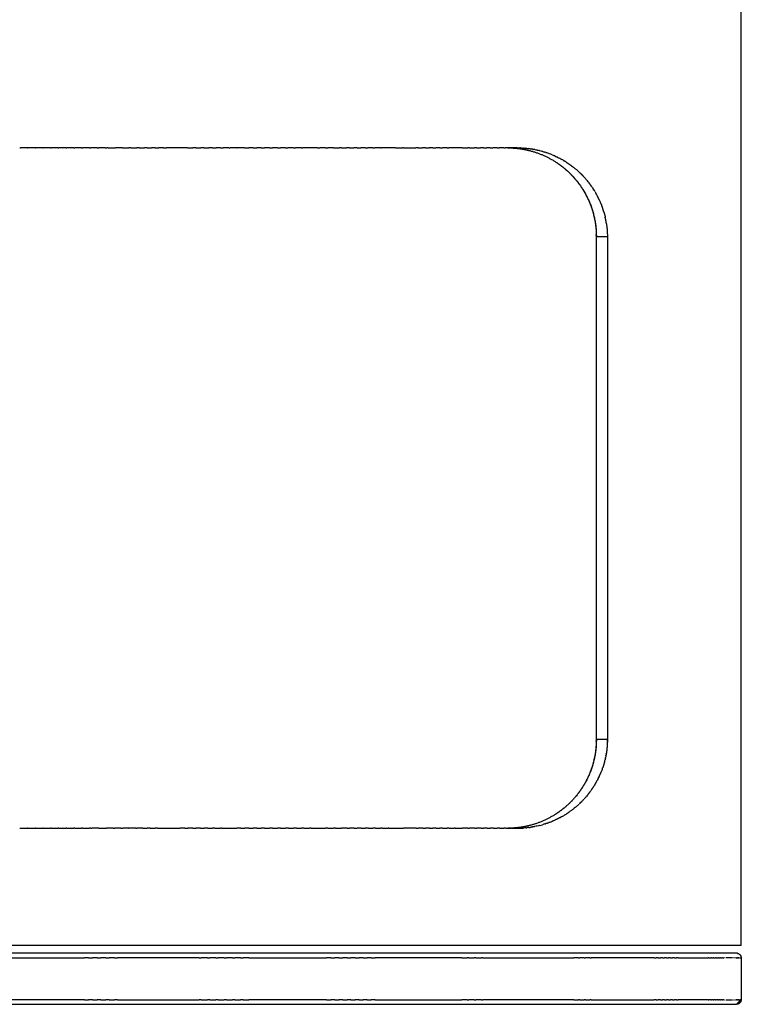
# Model space of a CAD drawing. Header units: millimetres. Extents: x 452 to 484, y 0 to 184.
# Tile 4 of 5: x 468 to 484, y 125 to 147. Entities that reach past the tile are written whole.
import ezdxf

# ---------------------------------------------------------------- set-up
doc = ezdxf.new("R2010")
doc.units = ezdxf.units.MM
doc.header["$MEASUREMENT"] = 0
doc.layers.add('Crea2D$visibili$linee', color=7, linetype='Continuous', true_color=0x000000)

msp = doc.modelspace()

# ---------------------------------------------------------------- linework, layer by layer
at = {"layer": 'Crea2D$visibili$linee'}
for points, degree in [([(484.248, 126.583), (484.248, 145.539), (484.248, 164.496)], 2), ([(468.244, 144.267), (468.245, 144.267), (468.246, 144.267)], 2), ([(468.246, 144.267), (468.254, 144.267), (468.262, 144.267)], 2), ([(468.418, 144.267), (468.34, 144.267), (468.262, 144.267)], 2), ([(468.418, 144.267), (468.421, 144.267), (468.424, 144.267)], 2), ([(468.588, 144.267), (468.506, 144.267), (468.424, 144.267)], 2), ([(468.588, 144.267), (468.591, 144.267), (468.594, 144.267)], 2), ([(468.758, 144.267), (468.676, 144.267), (468.594, 144.267)], 2), ([(468.758, 144.267), (468.763, 144.267), (468.768, 144.267)], 2), ([(468.928, 144.267), (468.848, 144.267), (468.768, 144.267)], 2), ([(468.928, 144.267), (468.935, 144.267), (468.941, 144.267)], 2), ([(469.1, 144.267), (469.021, 144.267), (468.941, 144.267)], 2), ([(469.1, 144.267), (469.108, 144.267), (469.116, 144.267)], 2), ([(469.272, 144.267), (469.194, 144.267), (469.116, 144.267)], 2), ([(469.272, 144.267), (469.282, 144.267), (469.291, 144.267)], 2), ([(469.444, 144.267), (469.368, 144.267), (469.291, 144.267)], 2), ([(469.444, 144.267), (469.456, 144.267), (469.467, 144.267)], 2), ([(469.617, 144.267), (469.542, 144.267), (469.467, 144.267)], 2), ([(469.617, 144.267), (469.63, 144.267), (469.644, 144.267)], 2), ([(469.791, 144.267), (469.717, 144.267), (469.644, 144.267)], 2), ([(469.791, 144.267), (469.806, 144.267), (469.82, 144.267)], 2), ([(469.965, 144.267), (469.893, 144.267), (469.82, 144.267)], 2), ([(469.965, 144.267), (469.982, 144.267), (469.998, 144.267)], 2), ([(470.14, 144.267), (470.069, 144.267), (469.998, 144.267)], 2), ([(470.14, 144.267), (470.158, 144.267), (470.176, 144.267)], 2), ([(470.206, 144.267), (470.191, 144.267), (470.176, 144.267)], 2), ([(470.206, 144.267), (470.286, 144.267), (470.367, 144.267)], 2), ([(470.528, 144.267), (470.448, 144.267), (470.367, 144.267)], 2), ([(470.528, 144.267), (470.597, 144.267), (470.666, 144.267)], 2), ([(470.712, 144.267), (470.689, 144.267), (470.666, 144.267)], 2), ([(470.712, 144.267), (470.777, 144.267), (470.842, 144.267)], 2), ([(470.892, 144.267), (470.867, 144.267), (470.842, 144.267)], 2), ([(470.892, 144.267), (470.951, 144.267), (471.01, 144.267)], 2), ([(471.072, 144.267), (471.041, 144.267), (471.01, 144.267)], 2), ([(471.072, 144.267), (471.121, 144.267), (471.17, 144.267)], 2), ([(471.252, 144.267), (471.211, 144.267), (471.17, 144.267)], 2), ([(471.252, 144.267), (471.291, 144.267), (471.33, 144.267)], 2), ([(471.432, 144.267), (471.381, 144.267), (471.33, 144.267)], 2), ([(471.432, 144.267), (471.461, 144.267), (471.49, 144.267)], 2), ([(471.968, 144.267), (471.729, 144.267), (471.49, 144.267)], 2), ([(471.968, 144.267), (472.025, 144.267), (472.082, 144.267)], 2), ([(472.155, 144.267), (472.118, 144.267), (472.082, 144.267)], 2), ([(472.155, 144.267), (472.207, 144.267), (472.259, 144.267)], 2), ([(472.336, 144.267), (472.298, 144.267), (472.259, 144.267)], 2), ([(472.336, 144.267), (472.386, 144.267), (472.437, 144.267)], 2), ([(472.517, 144.267), (472.477, 144.267), (472.437, 144.267)], 2), ([(472.517, 144.267), (472.559, 144.267), (472.601, 144.267)], 2), ([(472.698, 144.267), (472.649, 144.267), (472.601, 144.267)], 2), ([(472.698, 144.267), (472.728, 144.267), (472.758, 144.267)], 2), ([(472.879, 144.267), (472.818, 144.267), (472.758, 144.267)], 2), ([(472.879, 144.267), (472.897, 144.267), (472.915, 144.267)], 2), ([(473.06, 144.267), (472.987, 144.267), (472.915, 144.267)], 2), ([(473.06, 144.267), (473.066, 144.267), (473.071, 144.267)], 2), ([(473.228, 144.267), (473.149, 144.267), (473.071, 144.267)], 2), ([(473.228, 144.267), (473.276, 144.267), (473.324, 144.267)], 2), ([(473.421, 144.267), (473.372, 144.267), (473.324, 144.267)], 2), ([(473.421, 144.267), (473.461, 144.267), (473.501, 144.267)], 2), ([(473.601, 144.267), (473.551, 144.267), (473.501, 144.267)], 2), ([(473.601, 144.267), (473.639, 144.267), (473.677, 144.267)], 2), ([(473.781, 144.267), (473.729, 144.267), (473.677, 144.267)], 2), ([(473.781, 144.267), (473.817, 144.267), (473.853, 144.267)], 2), ([(473.961, 144.267), (473.907, 144.267), (473.853, 144.267)], 2), ([(473.961, 144.267), (473.994, 144.267), (474.028, 144.267)], 2), ([(474.14, 144.267), (474.084, 144.267), (474.028, 144.267)], 2), ([(474.14, 144.267), (474.167, 144.267), (474.194, 144.267)], 2), ([(474.319, 144.267), (474.257, 144.267), (474.194, 144.267)], 2), ([(474.319, 144.267), (474.339, 144.267), (474.36, 144.267)], 2), ([(474.497, 144.267), (474.428, 144.267), (474.36, 144.267)], 2), ([(474.497, 144.267), (474.511, 144.267), (474.524, 144.267)], 2), ([(474.851, 144.267), (474.688, 144.267), (474.524, 144.267)], 2), ([(474.851, 144.267), (474.876, 144.267), (474.902, 144.267)], 2), ([(475.029, 144.267), (474.965, 144.267), (474.902, 144.267)], 2), ([(475.029, 144.267), (475.052, 144.267), (475.075, 144.267)], 2), ([(475.205, 144.267), (475.14, 144.267), (475.075, 144.267)], 2), ([(475.205, 144.267), (475.27, 144.267), (475.334, 144.267)], 2), ([(475.381, 144.267), (475.357, 144.267), (475.334, 144.267)], 2), ([(475.381, 144.267), (475.437, 144.267), (475.493, 144.267)], 2), ([(475.555, 144.267), (475.524, 144.267), (475.493, 144.267)], 2), ([(475.555, 144.267), (475.604, 144.267), (475.652, 144.267)], 2), ([(475.729, 144.267), (475.691, 144.267), (475.652, 144.267)], 2), ([(475.729, 144.267), (475.769, 144.267), (475.809, 144.267)], 2), ([(475.903, 144.267), (475.856, 144.267), (475.809, 144.267)], 2), ([(475.903, 144.267), (475.934, 144.267), (475.965, 144.267)], 2), ([(476.075, 144.267), (476.02, 144.267), (475.965, 144.267)], 2), ([(476.075, 144.267), (476.098, 144.267), (476.121, 144.267)], 2), ([(476.246, 144.267), (476.184, 144.267), (476.121, 144.267)], 2), ([(476.246, 144.267), (476.255, 144.267), (476.264, 144.267)], 2), ([(476.581, 144.267), (476.423, 144.267), (476.264, 144.267)], 2), ([(476.581, 144.267), (476.657, 144.267), (476.733, 144.267)], 2), ([(476.755, 144.267), (476.744, 144.267), (476.733, 144.267)], 2), ([(476.755, 144.267), (476.894, 144.267), (477.033, 144.267)], 2), ([(477.085, 144.267), (477.059, 144.267), (477.033, 144.267)], 2), ([(477.085, 144.267), (477.133, 144.267), (477.181, 144.267)], 2), ([(477.246, 144.267), (477.213, 144.267), (477.181, 144.267)], 2), ([(477.246, 144.267), (477.287, 144.267), (477.328, 144.267)], 2), ([(477.405, 144.267), (477.367, 144.267), (477.328, 144.267)], 2), ([(477.405, 144.267), (477.44, 144.267), (477.475, 144.267)], 2), ([(477.564, 144.267), (477.519, 144.267), (477.475, 144.267)], 2), ([(477.564, 144.267), (477.592, 144.267), (477.62, 144.267)], 2), ([(477.721, 144.267), (477.67, 144.267), (477.62, 144.267)], 2), ([(477.721, 144.267), (477.742, 144.267), (477.763, 144.267)], 2), ([(478.061, 144.267), (477.912, 144.267), (477.763, 144.267)], 2), ([(478.061, 144.267), (478.122, 144.267), (478.184, 144.267)], 2), ([(478.218, 144.267), (478.201, 144.267), (478.184, 144.267)], 2), ([(478.218, 144.267), (478.273, 144.267), (478.328, 144.267)], 2), ([(478.374, 144.267), (478.351, 144.267), (478.328, 144.267)], 2), ([(478.374, 144.267), (478.42, 144.267), (478.466, 144.267)], 2), ([(478.528, 144.267), (478.497, 144.267), (478.466, 144.267)], 2), ([(478.528, 144.267), (478.565, 144.267), (478.603, 144.267)], 2), ([(478.681, 144.267), (478.642, 144.267), (478.603, 144.267)], 2), ([(478.681, 144.267), (478.711, 144.267), (478.741, 144.267)], 2), ([(478.832, 144.267), (478.786, 144.267), (478.741, 144.267)], 2), ([(478.832, 144.267), (478.855, 144.267), (478.877, 144.267)], 2), ([(478.982, 144.267), (478.929, 144.267), (478.877, 144.267)], 2), ([(478.982, 144.267), (478.997, 144.267), (479.012, 144.267)], 2), ([(479.13, 144.267), (479.091, 144.267), (479.052, 144.267), (479.012, 144.267)], 3), ([(479.07, 144.267), (479.079, 144.267), (479.089, 144.267)], 2), ([(479.141, 144.265), (479.13, 144.266), (479.119, 144.266), (479.109, 144.266)], 3), ([(479.109, 144.266), (479.119, 144.266), (479.128, 144.266), (479.138, 144.266)], 3), ([(479.13, 144.267), (479.138, 144.267), (479.146, 144.267)], 2), ([(479.276, 144.267), (479.254, 144.267), (479.211, 144.267), (479.167, 144.267), (479.146, 144.267)], 3), ([(479.276, 144.267), (479.297, 144.267), (479.318, 144.266), (479.339, 144.266)], 3), ([(479.349, 144.266), (479.346, 144.266), (479.342, 144.266), (479.339, 144.266)], 3), ([(479.349, 144.265), (479.367, 144.265), (479.385, 144.264), (479.403, 144.263)], 3), ([(479.421, 144.262), (479.415, 144.262), (479.409, 144.262), (479.403, 144.263)], 3), ([(479.421, 144.262), (479.435, 144.261), (479.45, 144.259), (479.464, 144.258)], 3), ([(479.492, 144.255), (479.483, 144.256), (479.474, 144.257), (479.464, 144.258)], 3), ([(479.492, 144.255), (479.503, 144.254), (479.515, 144.253), (479.526, 144.251)], 3), ([(479.563, 144.247), (479.551, 144.248), (479.538, 144.25), (479.526, 144.251)], 3), ([(479.563, 144.247), (479.571, 144.245), (479.579, 144.244), (479.587, 144.243)], 3), ([(479.617, 144.238), (479.607, 144.24), (479.597, 144.241), (479.587, 144.243)], 3), ([(479.617, 144.238), (479.627, 144.236), (479.637, 144.235), (479.647, 144.233)], 3), ([(479.67, 144.228), (479.663, 144.23), (479.655, 144.231), (479.647, 144.233)], 3), ([(479.67, 144.228), (479.682, 144.226), (479.694, 144.224), (479.706, 144.221)], 3), ([(479.723, 144.217), (479.718, 144.218), (479.712, 144.22), (479.706, 144.221)], 3), ([(479.723, 144.217), (479.737, 144.214), (479.751, 144.211), (479.765, 144.207)], 3), ([(479.776, 144.205), (479.772, 144.206), (479.768, 144.206), (479.765, 144.207)], 3), ([(479.776, 144.205), (479.792, 144.201), (479.807, 144.196), (479.823, 144.192)], 3), ([(479.845, 144.186), (479.837, 144.188), (479.83, 144.19), (479.823, 144.192)], 3), ([(479.845, 144.186), (479.857, 144.182), (479.869, 144.179), (479.881, 144.175)], 3), ([(479.913, 144.165), (479.902, 144.168), (479.891, 144.172), (479.881, 144.175)], 3), ([(479.913, 144.165), (479.921, 144.162), (479.93, 144.159), (479.938, 144.156)], 3), ([(479.98, 144.141), (479.966, 144.147), (479.952, 144.151), (479.938, 144.156)], 3), ([(479.98, 144.141), (479.985, 144.14), (479.99, 144.138), (479.995, 144.136)], 3), ([(480.051, 144.114), (480.033, 144.121), (480.014, 144.129), (479.995, 144.136)], 3), ([(480.051, 144.114), (480.07, 144.106), (480.088, 144.098), (480.107, 144.09)], 3), ([(480.112, 144.087), (480.11, 144.088), (480.109, 144.089), (480.107, 144.09)], 3), ([(480.112, 144.087), (480.129, 144.08), (480.145, 144.072), (480.162, 144.064)], 3), ([(480.176, 144.057), (480.172, 144.059), (480.167, 144.062), (480.162, 144.064)], 3), ([(480.176, 144.057), (480.19, 144.05), (480.203, 144.044), (480.216, 144.037)], 3), ([(480.24, 144.024), (480.232, 144.028), (480.224, 144.033), (480.216, 144.037)], 3), ([(480.24, 144.024), (480.25, 144.019), (480.26, 144.013), (480.27, 144.008)], 3), ([(480.302, 143.989), (480.292, 143.995), (480.281, 144.002), (480.27, 144.008)], 3), ([(480.302, 143.989), (480.309, 143.985), (480.316, 143.981), (480.322, 143.977)], 3), ([(480.364, 143.952), (480.35, 143.96), (480.336, 143.969), (480.322, 143.977)], 3), ([(480.484, 143.869), (480.481, 143.871), (480.478, 143.873), (480.475, 143.875)], 3), ([(480.484, 143.869), (480.497, 143.859), (480.511, 143.849), (480.524, 143.838)], 3), ([(480.542, 143.824), (480.536, 143.829), (480.53, 143.834), (480.524, 143.838)], 3), ([(480.542, 143.824), (480.551, 143.817), (480.561, 143.809), (480.57, 143.801)], 3), ([(480.599, 143.777), (480.589, 143.785), (480.58, 143.793), (480.57, 143.801)], 3), ([(480.599, 143.777), (480.605, 143.772), (480.61, 143.767), (480.616, 143.762)], 3), ([(480.655, 143.727), (480.642, 143.739), (480.629, 143.75), (480.616, 143.762)], 3), ([(480.762, 143.619), (480.757, 143.624), (480.753, 143.628), (480.749, 143.632)], 3), ([(480.762, 143.619), (480.772, 143.608), (480.782, 143.597), (480.792, 143.585)], 3), ([(480.813, 143.561), (480.806, 143.569), (480.799, 143.577), (480.792, 143.585)], 3), ([(480.813, 143.561), (480.82, 143.552), (480.827, 143.544), (480.834, 143.536)], 3), ([(480.864, 143.499), (480.854, 143.511), (480.844, 143.524), (480.834, 143.536)], 3), ([(480.864, 143.499), (480.868, 143.494), (480.871, 143.489), (480.875, 143.484)], 3), ([(480.937, 143.399), (480.942, 143.392), (480.947, 143.384), (480.953, 143.376)], 3), ([(480.983, 143.329), (480.973, 143.345), (480.963, 143.361), (480.953, 143.376)], 3), ([(480.983, 143.329), (480.985, 143.326), (480.987, 143.322), (480.989, 143.318)], 3), ([(481.005, 143.293), (481, 143.302), (480.994, 143.31), (480.989, 143.318)], 3), ([(481.005, 143.293), (481.011, 143.282), (481.018, 143.27), (481.024, 143.259)], 3), ([(481.047, 143.218), (481.04, 143.232), (481.032, 143.245), (481.024, 143.259)], 3), ([(481.047, 143.218), (481.051, 143.211), (481.054, 143.204), (481.058, 143.197)], 3), ([(481.105, 143.1), (481.11, 143.09), (481.115, 143.079), (481.119, 143.068)], 3), ([(481.141, 143.017), (481.134, 143.034), (481.127, 143.051), (481.119, 143.068)], 3), ([(481.141, 143.017), (481.143, 143.011), (481.145, 143.006), (481.147, 143.001)], 3), ([(481.157, 142.974), (481.154, 142.983), (481.151, 142.992), (481.147, 143.001)], 3), ([(481.157, 142.974), (481.163, 142.959), (481.168, 142.945), (481.173, 142.93)], 3), ([(481.033, 131.148), (481.033, 136.725), (481.033, 142.303)], 2), ([(481.033, 142.303), (481.155, 142.303), (481.278, 142.303)], 2), ([(481.278, 131.148), (481.155, 131.148), (481.033, 131.148)], 2), ([(481.234, 130.741), (481.235, 130.744), (481.235, 130.747), (481.236, 130.749)], 3), ([(481.244, 130.791), (481.242, 130.777), (481.239, 130.763), (481.236, 130.749)], 3), ([(481.244, 130.791), (481.245, 130.793), (481.245, 130.795), (481.245, 130.797)], 3), ([(481.253, 130.841), (481.251, 130.826), (481.248, 130.811), (481.246, 130.797)], 3), ([(481.253, 130.841), (481.253, 130.842), (481.254, 130.844), (481.254, 130.845)], 3), ([(481.217, 130.668), (481.22, 130.68), (481.223, 130.692), (481.226, 130.704)], 3), ([(481.234, 130.741), (481.232, 130.729), (481.229, 130.716), (481.226, 130.704)], 3), ([(481.065, 130.267), (481.072, 130.281), (481.08, 130.296), (481.087, 130.31)], 3), ([(481.096, 130.33), (481.093, 130.323), (481.09, 130.317), (481.087, 130.31)], 3), ([(481.164, 130.496), (481.157, 130.475), (481.149, 130.454), (481.141, 130.434)], 3), ([(481.164, 130.496), (481.167, 130.504), (481.17, 130.512), (481.173, 130.52)], 3), ([(480.999, 130.147), (480.993, 130.139), (480.988, 130.13), (480.983, 130.121)], 3), ([(481.065, 130.267), (481.059, 130.255), (481.053, 130.244), (481.047, 130.232)], 3), ([(480.806, 129.881), (480.791, 129.864), (480.777, 129.848), (480.762, 129.831)], 3), ([(480.806, 129.881), (480.809, 129.884), (480.811, 129.887), (480.813, 129.89)], 3), ([(480.848, 129.932), (480.836, 129.917), (480.825, 129.904), (480.813, 129.89)], 3), ([(480.926, 130.036), (480.922, 130.03), (480.917, 130.024), (480.913, 130.017)], 3), ([(480.58, 129.658), (480.567, 129.647), (480.555, 129.637), (480.542, 129.626)], 3), ([(480.58, 129.658), (480.586, 129.663), (480.593, 129.668), (480.599, 129.674)], 3), ([(480.627, 129.699), (480.618, 129.69), (480.609, 129.682), (480.599, 129.674)], 3), ([(480.627, 129.699), (480.637, 129.707), (480.646, 129.715), (480.655, 129.724)], 3), ([(480.674, 129.742), (480.667, 129.736), (480.661, 129.73), (480.655, 129.724)], 3), ([(480.674, 129.742), (480.686, 129.753), (480.697, 129.765), (480.709, 129.776)], 3), ([(480.719, 129.786), (480.716, 129.783), (480.712, 129.78), (480.709, 129.776)], 3), ([(480.719, 129.786), (480.733, 129.801), (480.748, 129.816), (480.762, 129.831)], 3), ([(480.278, 129.448), (480.266, 129.44), (480.253, 129.433), (480.24, 129.426)], 3), ([(480.278, 129.448), (480.286, 129.452), (480.294, 129.457), (480.302, 129.462)], 3), ([(480.33, 129.478), (480.321, 129.473), (480.312, 129.467), (480.302, 129.462)], 3), ([(480.33, 129.478), (480.341, 129.485), (480.353, 129.492), (480.364, 129.499)], 3), ([(480.382, 129.51), (480.376, 129.507), (480.37, 129.503), (480.364, 129.499)], 3), ([(480.382, 129.51), (480.396, 129.52), (480.41, 129.529), (480.424, 129.539)], 3), ([(480.482, 129.58), (480.463, 129.566), (480.444, 129.552), (480.424, 129.539)], 3), ([(480.482, 129.58), (480.483, 129.581), (480.483, 129.581), (480.484, 129.581)], 3), ([(480.532, 129.618), (480.516, 129.606), (480.5, 129.593), (480.484, 129.581)], 3), ([(480.532, 129.618), (480.535, 129.621), (480.539, 129.624), (480.542, 129.626)], 3), ([(479.659, 129.22), (479.645, 129.217), (479.631, 129.215), (479.617, 129.212)], 3), ([(479.659, 129.22), (479.663, 129.221), (479.667, 129.221), (479.67, 129.222)], 3), ([(479.719, 129.232), (479.703, 129.229), (479.687, 129.225), (479.67, 129.222)], 3), ([(479.719, 129.232), (479.721, 129.233), (479.722, 129.233), (479.723, 129.233)], 3), ([(479.778, 129.247), (479.798, 129.251), (479.817, 129.257), (479.837, 129.262)], 3), ([(479.894, 129.28), (479.875, 129.274), (479.856, 129.268), (479.837, 129.262)], 3), ([(479.894, 129.28), (479.9, 129.282), (479.907, 129.284), (479.913, 129.286)], 3), ([(479.951, 129.299), (479.939, 129.294), (479.926, 129.29), (479.913, 129.286)], 3), ([(479.951, 129.299), (479.961, 129.302), (479.97, 129.306), (479.98, 129.309)], 3), ([(480.008, 129.32), (479.999, 129.316), (479.989, 129.313), (479.98, 129.309)], 3), ([(480.008, 129.32), (480.021, 129.325), (480.034, 129.33), (480.046, 129.335)], 3), ([(480.064, 129.342), (480.058, 129.34), (480.052, 129.337), (480.046, 129.335)], 3), ([(480.064, 129.342), (480.08, 129.349), (480.096, 129.356), (480.112, 129.363)], 3), ([(480.226, 129.419), (480.231, 129.421), (480.235, 129.424), (480.24, 129.426)], 3), ([(468.246, 129.184), (468.245, 129.184), (468.244, 129.184)], 2), ([(468.25, 129.184), (468.248, 129.184), (468.246, 129.184)], 2), ([(468.25, 129.184), (468.334, 129.184), (468.418, 129.184)], 2), ([(468.422, 129.184), (468.42, 129.184), (468.418, 129.184)], 2), ([(468.422, 129.184), (468.505, 129.184), (468.588, 129.184)], 2), ([(468.594, 129.184), (468.591, 129.184), (468.588, 129.184)], 2), ([(468.594, 129.184), (468.676, 129.184), (468.758, 129.184)], 2), ([(468.768, 129.184), (468.763, 129.184), (468.758, 129.184)], 2), ([(468.768, 129.184), (468.848, 129.184), (468.928, 129.184)], 2), ([(468.941, 129.184), (468.935, 129.184), (468.928, 129.184)], 2), ([(468.941, 129.184), (469.021, 129.184), (469.1, 129.184)], 2), ([(469.116, 129.184), (469.108, 129.184), (469.1, 129.184)], 2), ([(469.116, 129.184), (469.194, 129.184), (469.272, 129.184)], 2), ([(469.291, 129.184), (469.282, 129.184), (469.272, 129.184)], 2), ([(469.291, 129.184), (469.368, 129.184), (469.444, 129.184)], 2), ([(469.467, 129.184), (469.456, 129.184), (469.444, 129.184)], 2), ([(469.467, 129.184), (469.542, 129.184), (469.617, 129.184)], 2), ([(469.644, 129.184), (469.63, 129.184), (469.617, 129.184)], 2), ([(469.644, 129.184), (469.717, 129.184), (469.791, 129.184)], 2), ([(469.82, 129.184), (469.806, 129.184), (469.791, 129.184)], 2), ([(469.82, 129.184), (469.834, 129.184), (469.848, 129.184)], 2), ([(469.998, 129.184), (469.923, 129.184), (469.848, 129.184)], 2), ([(469.998, 129.184), (470.085, 129.184), (470.172, 129.184)], 2), ([(470.315, 129.184), (470.243, 129.184), (470.172, 129.184)], 2), ([(470.315, 129.184), (470.334, 129.184), (470.354, 129.184)], 2), ([(470.49, 129.184), (470.422, 129.184), (470.354, 129.184)], 2), ([(470.49, 129.184), (470.512, 129.184), (470.533, 129.184)], 2), ([(470.656, 129.184), (470.594, 129.184), (470.533, 129.184)], 2), ([(470.656, 129.184), (470.661, 129.184), (470.666, 129.184)], 2), ([(470.817, 129.184), (470.741, 129.184), (470.666, 129.184)], 2), ([(470.817, 129.184), (470.83, 129.184), (470.842, 129.184)], 2), ([(470.978, 129.184), (470.91, 129.184), (470.842, 129.184)], 2), ([(470.978, 129.184), (471.025, 129.184), (471.072, 129.184)], 2), ([(471.138, 129.184), (471.105, 129.184), (471.072, 129.184)], 2), ([(471.138, 129.184), (471.195, 129.184), (471.252, 129.184)], 2), ([(471.299, 129.184), (471.275, 129.184), (471.252, 129.184)], 2), ([(471.299, 129.184), (471.546, 129.184), (471.793, 129.184)], 2), ([(471.904, 129.184), (471.849, 129.184), (471.793, 129.184)], 2), ([(471.904, 129.184), (471.939, 129.184), (471.974, 129.184)], 2), ([(472.082, 129.184), (472.028, 129.184), (471.974, 129.184)], 2), ([(472.082, 129.184), (472.118, 129.184), (472.155, 129.184)], 2), ([(472.256, 129.184), (472.205, 129.184), (472.155, 129.184)], 2), ([(472.256, 129.184), (472.296, 129.184), (472.336, 129.184)], 2), ([(472.414, 129.184), (472.375, 129.184), (472.336, 129.184)], 2), ([(472.414, 129.184), (472.466, 129.184), (472.517, 129.184)], 2), ([(472.573, 129.184), (472.545, 129.184), (472.517, 129.184)], 2), ([(472.573, 129.184), (472.635, 129.184), (472.698, 129.184)], 2), ([(472.73, 129.184), (472.714, 129.184), (472.698, 129.184)], 2), ([(472.73, 129.184), (472.895, 129.184), (473.06, 129.184)], 2), ([(473.147, 129.184), (473.103, 129.184), (473.06, 129.184)], 2), ([(473.147, 129.184), (473.194, 129.184), (473.24, 129.184)], 2), ([(473.324, 129.184), (473.282, 129.184), (473.24, 129.184)], 2), ([(473.324, 129.184), (473.372, 129.184), (473.421, 129.184)], 2), ([(473.501, 129.184), (473.461, 129.184), (473.421, 129.184)], 2), ([(473.501, 129.184), (473.551, 129.184), (473.601, 129.184)], 2), ([(473.677, 129.184), (473.639, 129.184), (473.601, 129.184)], 2), ([(473.677, 129.184), (473.729, 129.184), (473.781, 129.184)], 2), ([(473.853, 129.184), (473.817, 129.184), (473.781, 129.184)], 2), ([(473.853, 129.184), (473.907, 129.184), (473.961, 129.184)], 2), ([(474.029, 129.184), (473.995, 129.184), (473.961, 129.184)], 2), ([(474.029, 129.184), (474.085, 129.184), (474.14, 129.184)], 2), ([(474.205, 129.184), (474.172, 129.184), (474.14, 129.184)], 2), ([(474.205, 129.184), (474.262, 129.184), (474.319, 129.184)], 2), ([(474.38, 129.184), (474.349, 129.184), (474.319, 129.184)], 2), ([(474.38, 129.184), (474.439, 129.184), (474.497, 129.184)], 2), ([(474.544, 129.184), (474.52, 129.184), (474.497, 129.184)], 2), ([(474.544, 129.184), (474.609, 129.184), (474.675, 129.184)], 2), ([(474.706, 129.184), (474.691, 129.184), (474.675, 129.184)], 2), ([(474.706, 129.184), (474.868, 129.184), (475.029, 129.184)], 2), ([(475.075, 129.184), (475.052, 129.184), (475.029, 129.184)], 2), ([(475.075, 129.184), (475.14, 129.184), (475.205, 129.184)], 2), ([(475.247, 129.184), (475.226, 129.184), (475.205, 129.184)], 2), ([(475.247, 129.184), (475.314, 129.184), (475.381, 129.184)], 2), ([(475.507, 129.184), (475.444, 129.184), (475.381, 129.184)], 2), ([(475.507, 129.184), (475.531, 129.184), (475.555, 129.184)], 2), ([(475.665, 129.184), (475.61, 129.184), (475.555, 129.184)], 2), ([(475.665, 129.184), (475.697, 129.184), (475.729, 129.184)], 2), ([(475.821, 129.184), (475.775, 129.184), (475.729, 129.184)], 2), ([(475.821, 129.184), (475.862, 129.184), (475.903, 129.184)], 2), ([(475.977, 129.184), (475.94, 129.184), (475.903, 129.184)], 2), ([(475.977, 129.184), (476.026, 129.184), (476.075, 129.184)], 2), ([(476.132, 129.184), (476.103, 129.184), (476.075, 129.184)], 2), ([(476.132, 129.184), (476.189, 129.184), (476.246, 129.184)], 2), ([(476.285, 129.184), (476.266, 129.184), (476.246, 129.184)], 2), ([(476.285, 129.184), (476.351, 129.184), (476.417, 129.184)], 2), ([(476.43, 129.184), (476.424, 129.184), (476.417, 129.184)], 2), ([(476.43, 129.184), (476.539, 129.184), (476.647, 129.184), (476.755, 129.184)], 3), ([(477.039, 129.184), (477.062, 129.184), (477.085, 129.184)], 2), ([(477.187, 129.184), (477.136, 129.184), (477.085, 129.184)], 2), ([(477.187, 129.184), (477.216, 129.184), (477.246, 129.184)], 2), ([(477.334, 129.184), (477.29, 129.184), (477.246, 129.184)], 2), ([(477.334, 129.184), (477.37, 129.184), (477.405, 129.184)], 2), ([(477.479, 129.184), (477.442, 129.184), (477.405, 129.184)], 2), ([(477.479, 129.184), (477.522, 129.184), (477.564, 129.184)], 2), ([(477.624, 129.184), (477.594, 129.184), (477.564, 129.184)], 2), ([(477.624, 129.184), (477.672, 129.184), (477.721, 129.184)], 2), ([(477.742, 129.184), (477.731, 129.184), (477.721, 129.184)], 2), ([(477.767, 129.184), (477.755, 129.184), (477.742, 129.184)], 2), ([(477.767, 129.184), (477.804, 129.184), (477.84, 129.184), (477.877, 129.184)], 3), ([(477.902, 129.184), (477.889, 129.184), (477.877, 129.184)], 2), ([(478.184, 129.184), (478.122, 129.184), (478.061, 129.184)], 2), ([(478.184, 129.184), (478.201, 129.184), (478.218, 129.184)], 2), ([(478.336, 129.184), (478.277, 129.184), (478.218, 129.184)], 2), ([(478.336, 129.184), (478.349, 129.184), (478.361, 129.184), (478.374, 129.184)], 3), ([(478.476, 129.184), (478.425, 129.184), (478.374, 129.184)], 2), ([(478.476, 129.184), (478.494, 129.184), (478.511, 129.184), (478.528, 129.184)], 3), ([(478.615, 129.184), (478.572, 129.184), (478.528, 129.184)], 2), ([(478.615, 129.184), (478.637, 129.184), (478.659, 129.184), (478.681, 129.184)], 3), ([(478.753, 129.184), (478.717, 129.184), (478.681, 129.184)], 2), ([(478.753, 129.184), (478.78, 129.184), (478.806, 129.184), (478.832, 129.184)], 3), ([(478.89, 129.184), (478.861, 129.184), (478.832, 129.184)], 2), ([(478.89, 129.184), (478.92, 129.184), (478.951, 129.184), (478.982, 129.184)], 3), ([(479.025, 129.184), (479.003, 129.184), (478.982, 129.184)], 2), ([(479.025, 129.184), (479.06, 129.184), (479.095, 129.184), (479.13, 129.184)], 3), ([(479.089, 129.184), (479.079, 129.184), (479.07, 129.184)], 2), ([(479.109, 129.184), (479.119, 129.184), (479.13, 129.185), (479.141, 129.185)], 3), ([(479.138, 129.185), (479.128, 129.185), (479.119, 129.184), (479.109, 129.184)], 3), ([(479.159, 129.184), (479.144, 129.184), (479.13, 129.184)], 2), ([(479.287, 129.184), (479.284, 129.184), (479.28, 129.184), (479.276, 129.184)], 3), ([(479.477, 129.194), (479.458, 129.192), (479.439, 129.19), (479.421, 129.189)], 3), ([(479.477, 129.194), (479.482, 129.194), (479.487, 129.195), (479.492, 129.195)], 3), ([(479.538, 129.201), (479.523, 129.199), (479.508, 129.197), (479.492, 129.195)], 3), ([(479.538, 129.201), (479.546, 129.202), (479.555, 129.203), (479.563, 129.204)], 3), ([(479.599, 129.209), (479.587, 129.208), (479.575, 129.206), (479.563, 129.204)], 3), ([(479.599, 129.209), (479.605, 129.21), (479.611, 129.211), (479.617, 129.212)], 3), ([(484.248, 126.583), (468.248, 126.583), (452.248, 126.583)], 2), ([(484.143, 126.414), (473.542, 126.414), (462.942, 126.414), (452.342, 126.414)], 3), ([(466.805, 126.314), (468.243, 126.314), (469.68, 126.314)], 2), ([(469.773, 126.314), (469.727, 126.314), (469.68, 126.314)], 2), ([(469.773, 126.314), (469.818, 126.314), (469.863, 126.314)], 2), ([(469.963, 126.314), (469.913, 126.314), (469.863, 126.314)], 2), ([(469.963, 126.314), (470.005, 126.314), (470.046, 126.314)], 2), ([(470.154, 126.314), (470.1, 126.314), (470.046, 126.314)], 2), ([(470.154, 126.314), (470.192, 126.314), (470.23, 126.314)], 2), ([(470.344, 126.314), (470.287, 126.314), (470.23, 126.314)], 2), ([(470.344, 126.314), (470.379, 126.314), (470.414, 126.314)], 2), ([(472.224, 126.314), (471.319, 126.314), (470.414, 126.314)], 2), ([(472.224, 126.314), (472.248, 126.314), (472.272, 126.314)], 2), ([(472.409, 126.314), (472.34, 126.314), (472.272, 126.314)], 2), ([(472.409, 126.314), (472.434, 126.314), (472.459, 126.314)], 2), ([(472.594, 126.314), (472.526, 126.314), (472.459, 126.314)], 2), ([(472.594, 126.314), (472.619, 126.314), (472.645, 126.314)], 2), ([(472.778, 126.314), (472.711, 126.314), (472.645, 126.314)], 2), ([(472.778, 126.314), (472.805, 126.314), (472.832, 126.314)], 2), ([(472.961, 126.314), (472.896, 126.314), (472.832, 126.314)], 2), ([(472.961, 126.314), (472.99, 126.314), (473.018, 126.314)], 2), ([(473.144, 126.314), (473.081, 126.314), (473.018, 126.314)], 2), ([(473.144, 126.314), (473.174, 126.314), (473.204, 126.314)], 2), ([(473.326, 126.314), (473.265, 126.314), (473.204, 126.314)], 2), ([(473.326, 126.314), (474.187, 126.314), (475.049, 126.314)], 2), ([(475.145, 126.314), (475.097, 126.314), (475.049, 126.314)], 2), ([(475.145, 126.314), (475.188, 126.314), (475.23, 126.314)], 2), ([(475.325, 126.314), (475.278, 126.314), (475.23, 126.314)], 2), ([(475.325, 126.314), (475.368, 126.314), (475.411, 126.314)], 2), ([(475.505, 126.314), (475.458, 126.314), (475.411, 126.314)], 2), ([(475.505, 126.314), (475.548, 126.314), (475.591, 126.314)], 2), ([(475.684, 126.314), (475.638, 126.314), (475.591, 126.314)], 2), ([(475.684, 126.314), (475.727, 126.314), (475.771, 126.314)], 2), ([(475.861, 126.314), (475.816, 126.314), (475.771, 126.314)], 2), ([(475.861, 126.314), (475.905, 126.314), (475.949, 126.314)], 2), ([(476.037, 126.314), (475.993, 126.314), (475.949, 126.314)], 2), ([(476.037, 126.314), (476.082, 126.314), (476.126, 126.314)], 2), ([(478.049, 126.314), (477.088, 126.314), (476.126, 126.314)], 2), ([(478.049, 126.314), (478.107, 126.314), (478.166, 126.314)], 2), ([(478.207, 126.314), (478.187, 126.314), (478.166, 126.314)], 2), ([(478.207, 126.314), (478.267, 126.314), (478.327, 126.314)], 2), ([(478.364, 126.314), (478.345, 126.314), (478.327, 126.314)], 2), ([(478.364, 126.314), (478.425, 126.314), (478.487, 126.314)], 2), ([(478.519, 126.314), (478.503, 126.314), (478.487, 126.314)], 2), ([(478.519, 126.314), (479.526, 126.314), (480.533, 126.314)], 2), ([(480.635, 126.314), (480.584, 126.314), (480.533, 126.314)], 2), ([(480.635, 126.314), (480.65, 126.314), (480.664, 126.314)], 2), ([(480.761, 126.314), (480.713, 126.314), (480.664, 126.314)], 2), ([(480.761, 126.314), (480.777, 126.314), (480.793, 126.314)], 2), ([(480.885, 126.314), (480.839, 126.314), (480.793, 126.314)], 2), ([(480.885, 126.314), (480.903, 126.314), (480.92, 126.314)], 2), ([(482.312, 126.314), (481.616, 126.314), (480.92, 126.314)], 2), ([(482.312, 126.314), (482.337, 126.314), (482.361, 126.314)], 2), ([(482.407, 126.314), (482.384, 126.314), (482.361, 126.314)], 2), ([(482.407, 126.314), (482.431, 126.314), (482.455, 126.314)], 2), ([(482.499, 126.314), (482.477, 126.314), (482.455, 126.314)], 2), ([(482.499, 126.314), (482.523, 126.314), (482.547, 126.314)], 2), ([(482.59, 126.314), (482.568, 126.314), (482.547, 126.314)], 2), ([(482.59, 126.314), (482.613, 126.314), (482.636, 126.314)], 2), ([(482.678, 126.314), (482.657, 126.314), (482.636, 126.314)], 2), ([(482.678, 126.314), (482.7, 126.314), (482.723, 126.314)], 2), ([(482.763, 126.314), (482.743, 126.314), (482.723, 126.314)], 2), ([(482.763, 126.314), (482.785, 126.314), (482.807, 126.314)], 2), ([(482.847, 126.314), (482.827, 126.314), (482.807, 126.314)], 2), ([(482.847, 126.314), (483.18, 126.314), (483.513, 126.314)], 2), ([(483.531, 126.314), (483.522, 126.314), (483.513, 126.314)], 2), ([(483.531, 126.314), (483.551, 126.314), (483.57, 126.314)], 2), ([(483.587, 126.314), (483.578, 126.314), (483.57, 126.314)], 2), ([(483.587, 126.314), (483.606, 126.314), (483.625, 126.314)], 2), ([(483.64, 126.314), (483.632, 126.314), (483.625, 126.314)], 2), ([(483.64, 126.314), (483.658, 126.314), (483.677, 126.314)], 2), ([(483.691, 126.314), (483.684, 126.314), (483.677, 126.314)], 2), ([(483.691, 126.314), (483.709, 126.314), (483.727, 126.314)], 2), ([(483.739, 126.314), (483.733, 126.314), (483.727, 126.314)], 2), ([(483.739, 126.314), (483.757, 126.314), (483.774, 126.314)], 2), ([(483.786, 126.314), (483.78, 126.314), (483.774, 126.314)], 2), ([(483.786, 126.314), (483.803, 126.314), (483.819, 126.314)], 2), ([(483.83, 126.314), (483.825, 126.314), (483.819, 126.314)], 2), ([(483.83, 126.314), (483.846, 126.314), (483.862, 126.314)], 2), ([(483.872, 126.314), (483.867, 126.314), (483.862, 126.314)], 2), ([(484.049, 126.314), (483.976, 126.314), (483.902, 126.314)], 2), ([(484.078, 126.314), (484.073, 126.314), (484.068, 126.314)], 2), ([(484.104, 126.314), (484.099, 126.314), (484.095, 126.314)], 2), ([(484.128, 126.314), (484.123, 126.314), (484.119, 126.314)], 2), ([(484.128, 126.314), (484.134, 126.314), (484.141, 126.314)], 2), ([(484.15, 126.314), (484.145, 126.314), (484.141, 126.314)], 2), ([(484.15, 126.314), (484.155, 126.314), (484.16, 126.314)], 2), ([(484.169, 126.314), (484.165, 126.314), (484.16, 126.314)], 2), ([(484.169, 126.314), (484.174, 126.314), (484.178, 126.314)], 2), ([(484.186, 126.314), (484.182, 126.314), (484.178, 126.314)], 2), ([(484.186, 126.314), (484.19, 126.314), (484.193, 126.314)], 2), ([(484.201, 126.314), (484.197, 126.314), (484.193, 126.314)], 2), ([(484.201, 126.314), (484.204, 126.314), (484.207, 126.314)], 2), ([(484.214, 126.314), (484.216, 126.314), (484.218, 126.314)], 2), ([(484.224, 126.314), (484.226, 126.314), (484.227, 126.314)], 2), ([(484.232, 126.314), (484.233, 126.314), (484.234, 126.314)], 2), ([(484.236, 126.314), (484.24, 126.314), (484.243, 126.314), (484.243, 126.314)], 3), ([(484.243, 126.314), (484.243, 125.848), (484.243, 125.381)], 2), ([(469.68, 125.381), (468.243, 125.381), (466.805, 125.381)], 2), ([(469.68, 125.381), (469.727, 125.381), (469.773, 125.381)], 2), ([(469.863, 125.381), (469.818, 125.381), (469.773, 125.381)], 2), ([(469.863, 125.381), (469.913, 125.381), (469.963, 125.381)], 2), ([(470.046, 125.381), (470.005, 125.381), (469.963, 125.381)], 2), ([(470.046, 125.381), (470.1, 125.381), (470.154, 125.381)], 2), ([(470.23, 125.381), (470.192, 125.381), (470.154, 125.381)], 2), ([(470.23, 125.381), (470.287, 125.381), (470.344, 125.381)], 2), ([(470.414, 125.381), (470.379, 125.381), (470.344, 125.381)], 2), ([(470.414, 125.381), (471.319, 125.381), (472.224, 125.381)], 2), ([(472.272, 125.381), (472.248, 125.381), (472.224, 125.381)], 2), ([(472.272, 125.381), (472.34, 125.381), (472.409, 125.381)], 2), ([(472.459, 125.381), (472.434, 125.381), (472.409, 125.381)], 2), ([(472.459, 125.381), (472.526, 125.381), (472.594, 125.381)], 2), ([(472.645, 125.381), (472.619, 125.381), (472.594, 125.381)], 2), ([(472.645, 125.381), (472.711, 125.381), (472.778, 125.381)], 2), ([(472.832, 125.381), (472.805, 125.381), (472.778, 125.381)], 2), ([(472.832, 125.381), (472.896, 125.381), (472.961, 125.381)], 2), ([(473.018, 125.381), (472.99, 125.381), (472.961, 125.381)], 2), ([(473.018, 125.381), (473.081, 125.381), (473.144, 125.381)], 2), ([(473.204, 125.381), (473.174, 125.381), (473.144, 125.381)], 2), ([(473.204, 125.381), (473.265, 125.381), (473.326, 125.381)], 2), ([(475.049, 125.381), (474.187, 125.381), (473.326, 125.381)], 2), ([(475.049, 125.381), (475.097, 125.381), (475.145, 125.381)], 2), ([(475.23, 125.381), (475.188, 125.381), (475.145, 125.381)], 2), ([(475.23, 125.381), (475.278, 125.381), (475.325, 125.381)], 2), ([(475.411, 125.381), (475.368, 125.381), (475.325, 125.381)], 2), ([(475.411, 125.381), (475.458, 125.381), (475.505, 125.381)], 2), ([(475.591, 125.381), (475.548, 125.381), (475.505, 125.381)], 2), ([(475.591, 125.381), (475.638, 125.381), (475.684, 125.381)], 2), ([(475.771, 125.381), (475.727, 125.381), (475.684, 125.381)], 2), ([(475.771, 125.381), (475.816, 125.381), (475.861, 125.381)], 2), ([(475.949, 125.381), (475.905, 125.381), (475.861, 125.381)], 2), ([(475.949, 125.381), (475.993, 125.381), (476.037, 125.381)], 2), ([(476.126, 125.381), (476.082, 125.381), (476.037, 125.381)], 2), ([(476.126, 125.381), (477.088, 125.381), (478.049, 125.381)], 2), ([(478.166, 125.381), (478.107, 125.381), (478.049, 125.381)], 2), ([(478.166, 125.381), (478.187, 125.381), (478.207, 125.381)], 2), ([(478.327, 125.381), (478.267, 125.381), (478.207, 125.381)], 2), ([(478.327, 125.381), (478.345, 125.381), (478.364, 125.381)], 2), ([(478.487, 125.381), (478.425, 125.381), (478.364, 125.381)], 2), ([(478.487, 125.381), (478.503, 125.381), (478.519, 125.381)], 2), ([(480.533, 125.381), (479.526, 125.381), (478.519, 125.381)], 2), ([(480.533, 125.381), (480.584, 125.381), (480.635, 125.381)], 2), ([(480.664, 125.381), (480.65, 125.381), (480.635, 125.381)], 2), ([(480.664, 125.381), (480.713, 125.381), (480.761, 125.381)], 2), ([(480.793, 125.381), (480.777, 125.381), (480.761, 125.381)], 2), ([(480.793, 125.381), (480.839, 125.381), (480.885, 125.381)], 2), ([(480.92, 125.381), (480.903, 125.381), (480.885, 125.381)], 2), ([(480.92, 125.381), (481.616, 125.381), (482.312, 125.381)], 2), ([(482.361, 125.381), (482.337, 125.381), (482.312, 125.381)], 2), ([(482.361, 125.381), (482.384, 125.381), (482.407, 125.381)], 2), ([(482.455, 125.381), (482.431, 125.381), (482.407, 125.381)], 2), ([(482.455, 125.381), (482.477, 125.381), (482.499, 125.381)], 2), ([(482.547, 125.381), (482.523, 125.381), (482.499, 125.381)], 2), ([(482.547, 125.381), (482.568, 125.381), (482.59, 125.381)], 2), ([(482.636, 125.381), (482.613, 125.381), (482.59, 125.381)], 2), ([(482.636, 125.381), (482.657, 125.381), (482.678, 125.381)], 2), ([(482.723, 125.381), (482.7, 125.381), (482.678, 125.381)], 2), ([(482.723, 125.381), (482.743, 125.381), (482.763, 125.381)], 2), ([(482.807, 125.381), (482.785, 125.381), (482.763, 125.381)], 2), ([(482.807, 125.381), (482.827, 125.381), (482.847, 125.381)], 2), ([(483.513, 125.381), (483.18, 125.381), (482.847, 125.381)], 2), ([(483.513, 125.381), (483.522, 125.381), (483.531, 125.381)], 2), ([(483.57, 125.381), (483.551, 125.381), (483.531, 125.381)], 2), ([(483.57, 125.381), (483.578, 125.381), (483.587, 125.381)], 2), ([(483.625, 125.381), (483.606, 125.381), (483.587, 125.381)], 2), ([(483.625, 125.381), (483.632, 125.381), (483.64, 125.381)], 2), ([(483.677, 125.381), (483.658, 125.381), (483.64, 125.381)], 2), ([(483.677, 125.381), (483.684, 125.381), (483.691, 125.381)], 2), ([(483.727, 125.381), (483.709, 125.381), (483.691, 125.381)], 2), ([(483.727, 125.381), (483.733, 125.381), (483.739, 125.381)], 2), ([(483.774, 125.381), (483.757, 125.381), (483.739, 125.381)], 2), ([(483.774, 125.381), (483.78, 125.381), (483.786, 125.381)], 2), ([(483.819, 125.381), (483.803, 125.381), (483.786, 125.381)], 2), ([(483.819, 125.381), (483.825, 125.381), (483.83, 125.381)], 2), ([(483.862, 125.381), (483.846, 125.381), (483.83, 125.381)], 2), ([(483.862, 125.381), (483.867, 125.381), (483.872, 125.381)], 2), ([(483.902, 125.381), (483.976, 125.381), (484.049, 125.381)], 2), ([(484.068, 125.381), (484.073, 125.381), (484.078, 125.381)], 2), ([(484.095, 125.381), (484.099, 125.381), (484.104, 125.381)], 2), ([(484.119, 125.381), (484.123, 125.381), (484.128, 125.381)], 2), ([(484.141, 125.381), (484.134, 125.381), (484.128, 125.381)], 2), ([(484.141, 125.381), (484.145, 125.381), (484.15, 125.381)], 2), ([(484.242, 125.381), (484.192, 125.331), (484.143, 125.281)], 2), ([(484.16, 125.381), (484.155, 125.381), (484.15, 125.381)], 2), ([(484.16, 125.381), (484.165, 125.381), (484.169, 125.381)], 2), ([(484.178, 125.381), (484.174, 125.381), (484.169, 125.381)], 2), ([(484.178, 125.381), (484.182, 125.381), (484.186, 125.381)], 2), ([(484.193, 125.381), (484.19, 125.381), (484.186, 125.381)], 2), ([(484.193, 125.381), (484.197, 125.381), (484.201, 125.381)], 2), ([(484.207, 125.381), (484.204, 125.381), (484.201, 125.381)], 2), ([(484.218, 125.381), (484.216, 125.381), (484.214, 125.381)], 2), ([(484.227, 125.381), (484.226, 125.381), (484.224, 125.381)], 2), ([(484.234, 125.381), (484.233, 125.381), (484.232, 125.381)], 2), ([(484.243, 125.381), (484.243, 125.381), (484.24, 125.381), (484.236, 125.381)], 3), ([(452.342, 125.281), (462.942, 125.281), (473.542, 125.281), (484.143, 125.281)], 3)]:
    msp.add_open_spline(points, degree=degree, dxfattribs=at)
for points, weights, degree, knots in [([(479.071, 144.267), (479.212, 144.267), (479.351, 144.247), (479.457, 144.231), (479.56, 144.205), (479.834, 144.134), (480.076, 143.989), (480.329, 143.838), (480.527, 143.619), (480.752, 143.37), (480.882, 143.059), (481.034, 142.696), (481.033, 142.303)], [1, 0.997443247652, 1, 0.998527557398, 1, 0.989793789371, 1, 0.988960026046, 1, 0.985731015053, 1, 0.980431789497, 1], 2, [0, 0, 0, 0.280851, 0.280851, 0.494024, 0.494024, 1.05572, 1.05572, 1.640656, 1.640656, 2.306932, 2.306932, 3.083152, 3.083152, 3.083152]), ([(480.136, 143.951), (480.28, 143.858), (480.41, 143.746), (480.525, 143.619), (480.675, 143.454), (480.794, 143.265), (480.88, 143.059), (480.98, 142.819), (481.032, 142.563), (481.031, 142.303), (481.031, 138.585), (481.031, 134.866), (481.031, 131.148), (481.032, 130.887), (480.98, 130.632), (480.88, 130.391), (480.794, 130.185), (480.675, 129.997), (480.525, 129.831), (480.41, 129.704), (480.28, 129.593), (480.136, 129.5)], [1, 0.994347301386, 0.994347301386, 1, 0.990487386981, 0.990487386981, 1, 0.986954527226, 0.986954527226, 1, 1, 1, 1, 0.986954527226, 0.986954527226, 1, 0.990487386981, 0.990487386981, 1, 0.994347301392, 0.994347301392, 1], 3, [0, 0, 0, 0, 0.51257, 0.51257, 0.51257, 1.178846, 1.178846, 1.178846, 1.955066, 1.955066, 1.955066, 13.110596, 13.110596, 13.110596, 13.886816, 13.886816, 13.886816, 14.553092, 14.553092, 14.553092, 15.065662, 15.065662, 15.065662, 15.065662]), ([(481.278, 142.303), (481.278, 138.585), (481.278, 134.866), (481.278, 131.148), (481.277, 131.046), (481.27, 130.945), (481.254, 130.845)], [1, 0.950772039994, 0.903967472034, 0.859466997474, 0.857744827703, 0.857744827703, 0.859466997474], 3, [0, 0, 0, 0, 11.15553, 11.15553, 11.15553, 11.458927, 11.458927, 11.458927, 11.458927]), ([(481.033, 131.148), (481.034, 130.754), (480.882, 130.391), (480.752, 130.081), (480.527, 129.831), (480.329, 129.613), (480.076, 129.462), (479.834, 129.317), (479.56, 129.246), (479.457, 129.219), (479.351, 129.204), (479.212, 129.184), (479.071, 129.184)], [1, 0.980431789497, 1, 0.985731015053, 1, 0.988960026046, 1, 0.989793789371, 1, 0.998527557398, 1, 0.997443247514, 1], 2, [0, 0, 0, 0.77622, 0.77622, 1.442496, 1.442496, 2.027432, 2.027432, 2.589128, 2.589128, 2.802301, 2.802301, 3.083152, 3.083152, 3.083152]), ([(484.167, 126.411), (484.167, 126.411), (484.167, 126.411), (484.243, 126.392), (484.243, 126.314)], [0.918658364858, 0.918649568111, 0.918640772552, 0.724517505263, 0.918640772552], 2, [0.0247732, 0.0247732, 0.0247732, 0.0247799, 0.0247799, 0.1572064, 0.1572064, 0.1572064])]:
    msp.add_rational_spline(points, weights, degree=degree, knots=knots, dxfattribs=at)
for points, weights, degree in [([(480.364, 143.952), (480.421, 143.915), (480.475, 143.875)], [1, 0.999433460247, 1], 2), ([(480.655, 143.727), (480.704, 143.681), (480.749, 143.632)], [1, 0.999427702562, 1], 2), ([(480.937, 143.399), (480.907, 143.443), (480.875, 143.484)], [1, 0.999643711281, 1], 2), ([(481.105, 143.1), (481.083, 143.149), (481.058, 143.197)], [1, 0.999619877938, 1], 2), ([(481.201, 142.841), (481.188, 142.886), (481.173, 142.93)], [1, 0.999693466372, 1], 2), ([(481.201, 142.841), (481.217, 142.787), (481.229, 142.732)], [1, 0.999574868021, 1], 2), ([(481.257, 142.586), (481.246, 142.66), (481.229, 142.732)], [1, 0.999266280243, 1], 2), ([(481.257, 142.586), (481.277, 142.445), (481.278, 142.303)], [1, 0.997373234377, 1], 2), ([(481.217, 130.668), (481.198, 130.593), (481.173, 130.52)], [1, 0.999186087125, 1], 2), ([(481.096, 130.33), (481.12, 130.381), (481.141, 130.434)], [1, 0.999598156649, 1], 2), ([(480.926, 130.036), (480.955, 130.078), (480.983, 130.121)], [1, 0.999664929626, 1], 2), ([(480.999, 130.147), (481.024, 130.189), (481.047, 130.232)], [1, 0.999685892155, 1], 2), ([(480.848, 129.932), (480.881, 129.974), (480.913, 130.017)], [1, 0.999628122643, 1], 2), ([(480.226, 129.419), (480.17, 129.389), (480.112, 129.363)], [1, 0.999503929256, 1], 2), ([(477.039, 129.184), (476.945, 129.184), (476.85, 129.184), (476.755, 129.184)], [0.868317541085, 0.868943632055, 0.869602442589, 0.870293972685], 3), ([(479.287, 129.184), (479.354, 129.184), (479.421, 129.189)], [1, 0.999466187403, 1], 2), ([(484.167, 126.411), (484.155, 126.414), (484.143, 126.414)], [1, 0.992415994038, 1], 2), ([(484.243, 125.381), (484.243, 125.281), (484.143, 125.281)], [1, 0.707106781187, 1], 2)]:
    msp.add_rational_spline(points, weights, degree=degree, dxfattribs=at)
for points, knots in [([(479.778, 129.247), (479.777, 129.246), (479.777, 129.246), (479.776, 129.246), (479.759, 129.242), (479.741, 129.237), (479.723, 129.233)], [14.38995963, 14.38995963, 14.38995963, 14.38995963, 14.39314943, 14.39314943, 14.39314943, 14.46849952, 14.46849952, 14.46849952, 14.46849952]), ([(477.902, 129.184), (477.952, 129.184), (478.002, 129.184), (478.054, 129.184), (478.057, 129.184), (478.061, 129.184)], [-16.9261021, -16.9261021, -16.9261021, -16.9261021, -16.7378913, -16.7378913, -16.7256602, -16.7256602, -16.7256602, -16.7256602]), ([(479.159, 129.184), (479.18, 129.184), (479.219, 129.184), (479.259, 129.184), (479.276, 129.184)], [-15.2778695, -15.2778695, -15.2778695, -15.2778695, -15.1891154, -15.1156274, -15.1156274, -15.1156274, -15.1156274])]:
    msp.add_open_spline(points, degree=3, knots=knots, dxfattribs=at)

doc.saveas('drawing.dxf')
